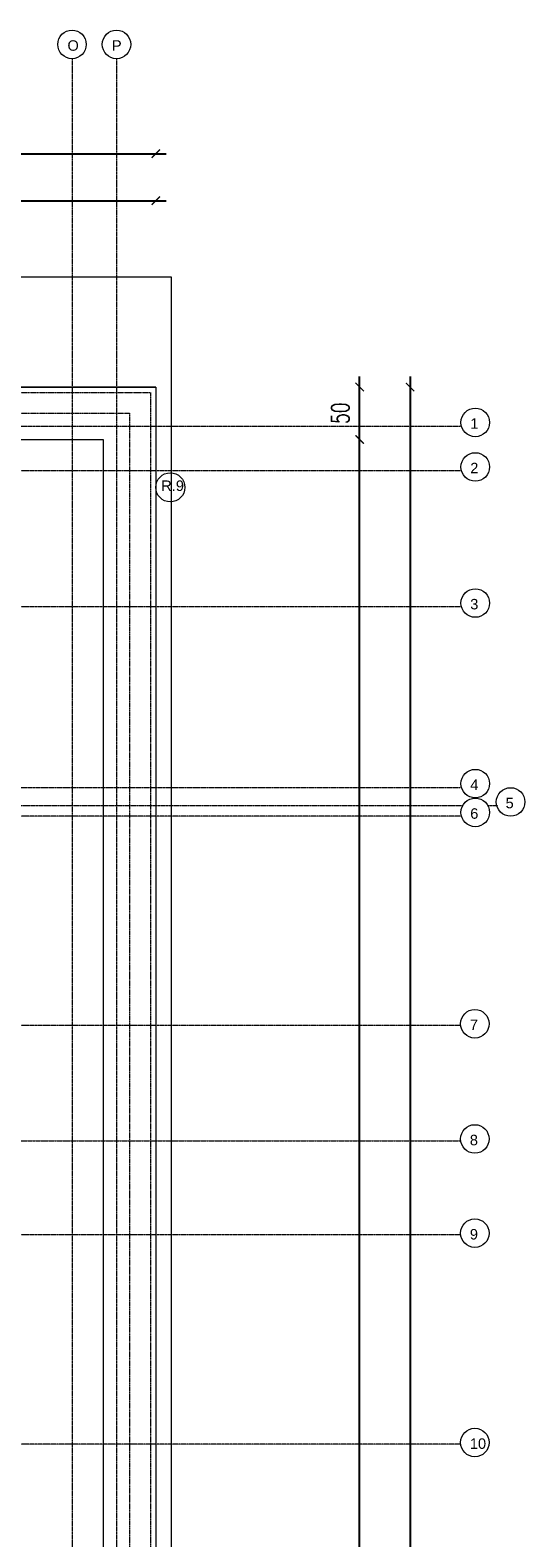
# Model space of a CAD drawing. Header units: millimetres. Extents: x -115268 to 140687, y -37779 to 24471.
# Tile 71 of 256: x 53840 to 54313, y -9906 to -8466. Entities that reach past the tile are written whole.
import ezdxf

# ---------------------------------------------------------------- set-up
doc = ezdxf.new("R2010")
doc.units = ezdxf.units.MM
doc.header["$PDMODE"] = 2
doc.header["$PDSIZE"] = 1
doc.linetypes.add('0.5_0.5', pattern=[10, 5, -5])
doc.linetypes.add('DASHDOT', pattern=[1, 0.5, -0.25, 0, -0.25])
doc.layers.get('0').update_dxf_attribs({"lineweight": 9})
for name, color, linetype, lineweight in [('A_CIENKA', 7, 'Continuous', 9), ('A_OSIE', 1, 'DASHDOT', 9), ('A_WIDOK', 253, 'Continuous', 9), ('\x9dciany', 7, 'Continuous', 9)]:
    doc.layers.add(name, color=color, linetype=linetype, lineweight=lineweight)
doc.layers.add('A_WYMIAR', color=253, linetype='Continuous', lineweight=5, transparency=0.2)
doc.styles.add('Arial', font='arial.ttf')
doc.styles.add('romans 1-100', font='romans.shx', dxfattribs={"width": 0.7, "height": 17})
doc.dimstyles.new('___SKALA_1_100', dxfattribs={"dimscale": 10, "dimtxt": 17, "dimasz": 0.8, "dimexe": 2, "dimexo": 2, "dimgap": 1, "dimtad": 1, "dimdec": 4, "dimrnd": 0.5, "dimdsep": 46, "dimtxsty": 'romans 1-100', "dimblk": 'ARCHTICK', "dimcen": 0.1, "dimdle": 1, "dimse1": 1, "dimse2": 1, "dimadec": 0, "dimazin": 0, "dimtfac": 1, "dimtdec": 4, "dimtix": 1, "dimtmove": 0, "dimatfit": 3, "dimldrblk": 'ARCHTICK', "dimfxl": 6, "dimfxlon": 1, "dimtolj": 1, "dimarcsym": 0})

# ---------------------------------------------------------------- blocks, each defined once
blk = doc.blocks.new('_ArchTick')
at = {"color": 0, "linetype": 'ByBlock', "const_width": 0.15}
blk.add_lwpolyline([(-0.5, -0.5), (0.5, 0.5)], dxfattribs=at)
blk = doc.blocks.new('*D571')
at = {"layer": 'A_WYMIAR', "color": 0, "lineweight": -2, "transparency": 16777216}
blk.add_line((51580.4, -8583.8), (53970.4, -8583.8), dxfattribs=at)
at = {"layer": 'Defpoints', "color": 0, "transparency": 16777216}
for p in [(53960.4, -8583.8), (51590.4, -8806.7), (53960.4, -8806.7)]:
    blk.add_point(p, dxfattribs=at)
at = {"layer": 'A_WYMIAR', "color": 0, "lineweight": -2, "transparency": 16777216, "xscale": 8, "yscale": 8, "zscale": 8, "rotation": 180}
blk.add_blockref('_ArchTick', (51590.4, -8583.8), dxfattribs=at)
at = {"layer": 'A_WYMIAR', "color": 0, "lineweight": -2, "transparency": 16777216, "xscale": 8, "yscale": 8, "zscale": 8}
blk.add_blockref('_ArchTick', (53960.4, -8583.8), dxfattribs=at)
at = {"layer": 'A_WYMIAR', "color": 0, "transparency": 16777216, "insert": (52775.4, -8565.3), "char_height": 17, "attachment_point": 5, "style": 'romans 1-100'}
blk.add_mtext('\\A1;2370', dxfattribs=at)
blk = doc.blocks.new('*D572')
at = {"layer": 'A_WYMIAR', "color": 0, "lineweight": -2, "transparency": 16777216}
blk.add_line((54203.4, -8796.7), (54203.4, -11236.7), dxfattribs=at)
at = {"layer": 'Defpoints', "color": 0, "transparency": 16777216}
for p in [(53960.4, -8806.7), (53960.4, -11226.7), (54203.4, -11226.7)]:
    blk.add_point(p, dxfattribs=at)
at = {"layer": 'A_WYMIAR', "color": 0, "lineweight": -2, "transparency": 16777216, "xscale": 8, "yscale": 8, "zscale": 8}
for p, rotation in [((54203.4, -8806.7), 90), ((54203.4, -11226.7), 270)]:
    blk.add_blockref('_ArchTick', p, dxfattribs=dict(at, rotation=rotation))
at = {"layer": 'A_WYMIAR', "color": 0, "transparency": 16777216, "insert": (54184.9, -10016.7), "char_height": 17, "attachment_point": 5, "rotation": 90, "style": 'romans 1-100'}
blk.add_mtext('\\A1;2420', dxfattribs=at)
blk = doc.blocks.new('*D574')
at = {"layer": 'A_WYMIAR', "color": 0, "lineweight": -2, "transparency": 16777216}
blk.add_line((54155.2, -11186.6), (54155.2, -8846.8), dxfattribs=at)
at = {"layer": 'Defpoints', "color": 0, "transparency": 16777216}
for p in [(53910.3, -8856.8), (54155.2, -8856.8), (53910.3, -11176.6)]:
    blk.add_point(p, dxfattribs=at)
at = {"layer": 'A_WYMIAR', "color": 0, "lineweight": -2, "transparency": 16777216, "xscale": 8, "yscale": 8, "zscale": 8}
for p, rotation in [((54155.2, -8856.8), 90), ((54155.2, -11176.6), 270)]:
    blk.add_blockref('_ArchTick', p, dxfattribs=dict(at, rotation=rotation))
at = {"layer": 'A_WYMIAR', "color": 0, "transparency": 16777216, "insert": (54136.7, -10016.7), "char_height": 17, "attachment_point": 5, "rotation": 90, "style": 'romans 1-100'}
blk.add_mtext('\\A1;2320', dxfattribs=at)
blk = doc.blocks.new('*D575')
at = {"layer": 'A_WYMIAR', "color": 0, "lineweight": -2, "transparency": 16777216}
blk.add_line((54155.2, -8866.8), (54155.2, -8796.7), dxfattribs=at)
at = {"layer": 'Defpoints', "color": 0, "transparency": 16777216}
for p in [(53910.3, -8806.7), (54155.2, -8806.7), (53910.3, -8856.8)]:
    blk.add_point(p, dxfattribs=at)
at = {"layer": 'A_WYMIAR', "color": 0, "lineweight": -2, "transparency": 16777216, "xscale": 8, "yscale": 8, "zscale": 8}
for p, rotation in [((54155.2, -8806.7), 90), ((54155.2, -8856.8), 270)]:
    blk.add_blockref('_ArchTick', p, dxfattribs=dict(at, rotation=rotation))
at = {"layer": 'A_WYMIAR', "color": 0, "transparency": 16777216, "insert": (54136.7, -8831.7), "char_height": 17, "attachment_point": 5, "rotation": 90, "style": 'romans 1-100'}
blk.add_mtext('\\A1;50', dxfattribs=at)
blk = doc.blocks.new('*D581')
at = {"layer": 'A_WYMIAR', "color": 0, "lineweight": -2, "transparency": 16777216}
blk.add_line((53230.4, -8628.7), (53970.4, -8628.7), dxfattribs=at)
at = {"layer": 'Defpoints', "color": 0, "transparency": 16777216}
for p in [(53960.4, -8628.7), (53960.4, -8806.7), (53240.4, -8864.8)]:
    blk.add_point(p, dxfattribs=at)
at = {"layer": 'A_WYMIAR', "color": 0, "lineweight": -2, "transparency": 16777216, "xscale": 8, "yscale": 8, "zscale": 8, "rotation": 180}
blk.add_blockref('_ArchTick', (53240.4, -8628.7), dxfattribs=at)
at = {"layer": 'A_WYMIAR', "color": 0, "lineweight": -2, "transparency": 16777216, "xscale": 8, "yscale": 8, "zscale": 8}
blk.add_blockref('_ArchTick', (53960.4, -8628.7), dxfattribs=at)
at = {"layer": 'A_WYMIAR', "color": 0, "transparency": 16777216, "insert": (53600.4, -8610.2), "char_height": 17, "attachment_point": 5, "style": 'romans 1-100'}
blk.add_mtext('\\A1;720', dxfattribs=at)

msp = doc.modelspace()

# ---------------------------------------------------------------- linework, layer by layer
at = {"layer": 'A_CIENKA'}
msp.add_lwpolyline([(53975.39926, -10416.67992), (53975.39926, -8701.67992), (52375.39926, -8701.67992)], dxfattribs=at)
at = {"layer": 'A_CIENKA', "ltscale": 0.2}
msp.add_lwpolyline([(53210.39926, -8806.67992), (53960.39926, -8806.67992), (53960.39926, -11226.67992), (51590.39926, -11226.67992), (51590.39926, -8806.67992), (53210.39926, -8806.67992)], dxfattribs=at)
msp.add_lwpolyline([(51640.50891, -8856.78957), (53910.2896, -8856.78957), (53910.2896, -11176.57027), (51640.50891, -11176.57027)], close=True, dxfattribs=at)
at = {"layer": 'A_CIENKA', "color": 1, "ltscale": 10}
msp.add_circle((53974.3024, -8902.54122), 13.90315, dxfattribs=at)
at = {"layer": 'A_OSIE', "ltscale": 0.3, "transparency": 33554559}
for p, q in [((53880.39926, -8493.04361), (53880.39926, -11540.31623)), ((53922.89926, -8493.04361), (53922.89926, -11540.31623)), ((51350.77586, -8844.17992), (54252.5034, -8844.17992)), ((54251.73825, -8886.67992), (51350.77586, -8886.67992)), ((54251.73825, -9016.67992), (51350.77586, -9016.67992)), ((51350.77586, -9189.17992), (54251.73825, -9189.17992)), ((54253.59405, -9206.67992), (51350.77586, -9206.67992)), ((54251.73825, -9216.67992), (51350.77586, -9216.67992)), ((54287.28173, -9206.67992), (54277.68345, -9206.67992)), ((54251.73825, -9416.67992), (51350.77586, -9416.67992)), ((51350.77586, -9526.67992), (54251.73825, -9526.67992)), ((54251.73825, -9616.67992), (51350.77586, -9616.67992)), ((54251.73825, -9816.67992), (51350.77586, -9816.67992))]:
    msp.add_line(p, q, dxfattribs=at)
at = {"layer": 'A_WIDOK', "linetype": '0.5_0.5', "ltscale": 0.02}
for points in [[(51595.50891, -8811.78957), (53955.2896, -8811.78957), (53955.2896, -11221.57027), (51595.50891, -11221.57027)], [(51615.50891, -8831.78957), (53935.2896, -8831.78957), (53935.2896, -11201.57027), (51615.50891, -11201.57027)]]:
    msp.add_lwpolyline(points, close=True, dxfattribs=at)
at = {"layer": 'A_WYMIAR'}
for centre in [(53880.39926, -8479.41674), (53922.89926, -8479.41674), (54265.63875, -8840.55305), (54265.63875, -8883.05305), (54265.63875, -9013.05305), (54265.63875, -9185.55305), (54265.63875, -9213.05305), (54299.39471, -9203.05305), (54265.25617, -9414.96027), (54265.25617, -9524.96027), (54265.25617, -9614.96027), (54265.25617, -9814.96027)]:
    msp.add_circle(centre, 13.62687, dxfattribs=at)
at = {"layer": '\x9dciany'}
for q in [(53245.39926, -8806.67992), (53960.39926, -10416.67992)]:
    msp.add_line((53960.39926, -8806.67992), q, dxfattribs=at)

# ---------------------------------------------------------------- texts
at = {"layer": 'A_CIENKA', "color": 1, "insert": (53965.59286, -8895.95686), "char_height": 10, "attachment_point": 1, "style": 'Arial'}
msp.add_mtext_dynamic_manual_height_columns('R.9', width=473.6976626, gutter_width=1.25, heights=[9.22219], dxfattribs=at)
at = {"layer": 'A_WYMIAR', "char_height": 10, "attachment_point": 1, "style": 'Arial'}
for s, insert in [(' O', (53872.1493, -8475.4659)), (' P', (53914.6493, -8475.4659)), ('1', (54260.84952, -8836.60221)), ('2', (54260.84952, -8879.10221)), ('3', (54260.84952, -9009.10221)), ('4', (54260.84952, -9181.60221)), ('5', (54294.60548, -9199.10221)), ('6', (54260.84952, -9209.10221)), ('7', (54260.46694, -9411.00943)), ('8', (54260.46694, -9521.00943)), ('9', (54260.46694, -9611.00943)), ('10', (54260.46694, -9811.00943))]:
    msp.add_mtext_dynamic_manual_height_columns(s, width=473.6976626, gutter_width=1.25, heights=[0], dxfattribs=dict(at, insert=insert))

# ---------------------------------------------------------------- dimensions: what is measured, and where the dimension line sits
at = {"layer": 'A_WYMIAR'}
dim = msp.add_linear_dim(base=(53960.39926, -8583.80953), p1=(51590.39926, -8806.67992), p2=(53960.39926, -8806.67992), dimstyle='___SKALA_1_100', dxfattribs=at)
dim.commit()
dim.dimension.update_dxf_attribs({"geometry": '*D571', "text_midpoint": (52775.39926, -8565.30953)})
dim = msp.add_linear_dim(base=(53960.39926, -8628.70935), p1=(53240.39926, -8864.76978), p2=(53960.39926, -8806.67992), dimstyle='___SKALA_1_100', override={"dimtmove": 1}, dxfattribs=at)
dim.commit()
dim.dimension.update_dxf_attribs({"geometry": '*D581', "text_midpoint": (53600.39926, -8610.20935)})
for base, p1, p2, picture, middle in [((54155.225993, -8806.679919), (53910.289603, -8856.789572), (53910.289603, -8806.679919), '*D575', (54136.725993, -8831.734746)), ((54155.22599, -8856.78957), (53910.2896, -11176.57027), (53910.2896, -8856.78957), '*D574', (54136.72599, -10016.67992))]:
    dim = msp.add_linear_dim(base=base, p1=p1, p2=p2, angle=90, dimstyle='___SKALA_1_100', override={"dimtmove": 1}, dxfattribs=at)
    dim.commit()
    dim.dimension.update_dxf_attribs({"geometry": picture, "text_midpoint": middle})
dim = msp.add_linear_dim(base=(54203.35011, -11226.67992), p1=(53960.39926, -8806.67992), p2=(53960.39926, -11226.67992), angle=90, dimstyle='___SKALA_1_100', dxfattribs=at)
dim.commit()
dim.dimension.update_dxf_attribs({"geometry": '*D572', "text_midpoint": (54184.85011, -10016.67992)})

doc.saveas('drawing.dxf')
